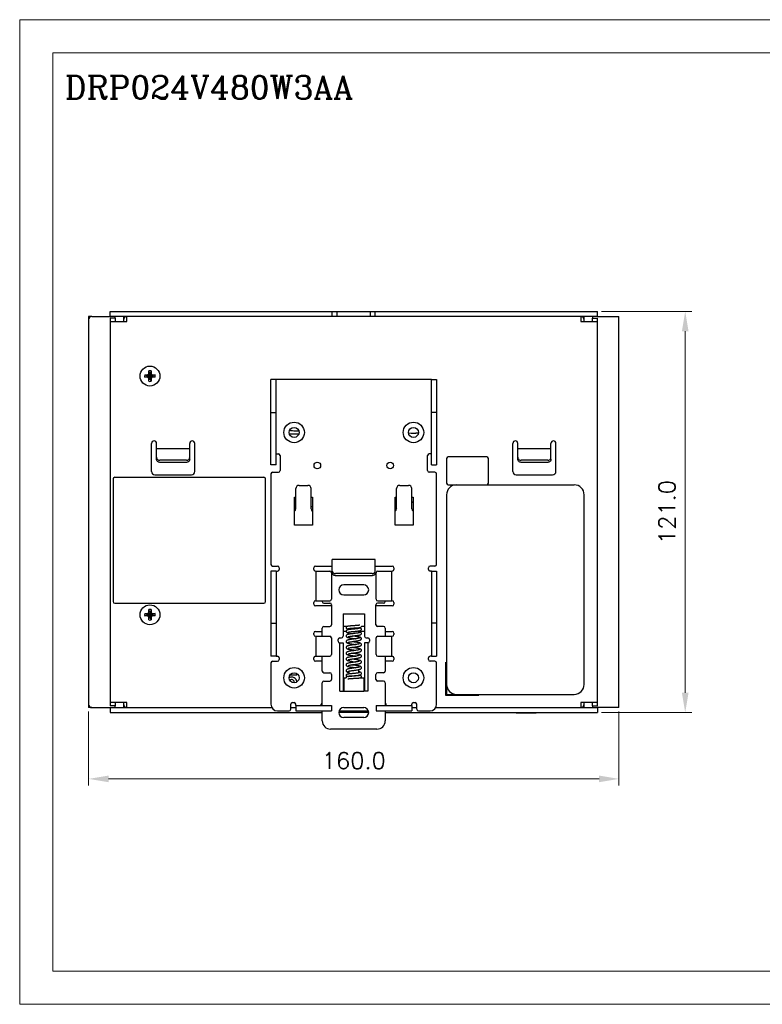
# Model space of a CAD drawing. Header units: millimetres. Extents: x 0 to 560, y 0 to 297.
# Tile 1 of 5: x 0 to 224, y 0 to 297. Entities that reach past the tile are written whole.
import ezdxf

# ---------------------------------------------------------------- set-up
doc = ezdxf.new("R2010")
doc.units = ezdxf.units.MM
doc.layers.get('0').update_dxf_attribs({"linetype": 'CONTINUOUS', "lineweight": 13})
doc.layers.get('Defpoints').update_dxf_attribs({"linetype": 'CONTINUOUS', "lineweight": 13})
doc.layers.add('Dimension', color=2, linetype='CONTINUOUS', lineweight=9)
doc.layers.add('Line', color=3, linetype='CONTINUOUS', lineweight=25)
doc.styles.add('ROMANC', font='romanc')
doc.styles.get("Standard").update_dxf_attribs({"font": 'romans.shx'})
doc.dimstyles.new('yutana', dxfattribs={"dimtxt": 3.5, "dimasz": 3, "dimexe": 1, "dimexo": 0.6, "dimgap": 1.5, "dimtad": 1, "dimdec": 1, "dimzin": 0, "dimdsep": 46, "dimtxsty": 'Standard', "dimcen": 0, "dimadec": 0, "dimazin": 0, "dimtp": 0.01, "dimtm": 0.01, "dimtfac": 1, "dimtdec": 1, "dimtmove": 0, "dimatfit": 3, "dimfxl": 1, "dimtolj": 1, "dimtzin": 0, "dimlwd": 0, "dimlwe": 0, "dimarcsym": 0})

# ---------------------------------------------------------------- blocks, each defined once
blk = doc.blocks.new('*D3')
at = {"layer": 'Defpoints', "color": 0, "ltscale": 5}
for p in [(20.8, 89.5), (180.8, 89.5), (180.8, 68)]:
    blk.add_point(p, dxfattribs=at)
at = {"layer": 'Dimension', "color": 0, "lineweight": 0, "ltscale": 5}
for p, q in [((20.8, 88.3), (20.8, 66)), ((180.8, 88.3), (180.8, 66)), ((26.8, 68), (174.8, 68))]:
    blk.add_line(p, q, dxfattribs=at)
at = {"layer": 'Dimension', "color": 0, "ltscale": 5}
for points in [[(26.8, 69), (26.8, 67), (20.8, 68)], [(174.8, 69), (174.8, 67), (180.8, 68)]]:
    blk.add_solid(points, dxfattribs=at)
at = {"layer": 'Dimension', "color": 0, "ltscale": 5, "insert": (100.8, 73.5), "char_height": 5, "attachment_point": 5}
blk.add_mtext('\\A1;160.0', dxfattribs=at)
blk = doc.blocks.new('*D2')
at = {"layer": 'Defpoints', "color": 0, "ltscale": 5}
for p in [(174.3, 209), (200.8, 209), (174.3, 88)]:
    blk.add_point(p, dxfattribs=at)
at = {"layer": 'Line', "color": 0, "lineweight": 0, "ltscale": 5}
for p, q in [((175.5, 209), (202.8, 209)), ((200.8, 94), (200.8, 203)), ((175.5, 88), (202.8, 88))]:
    blk.add_line(p, q, dxfattribs=at)
at = {"layer": 'Line', "color": 0, "ltscale": 5}
for points in [[(199.8, 203), (201.8, 203), (200.8, 209)], [(199.8, 94), (201.8, 94), (200.8, 88)]]:
    blk.add_solid(points, dxfattribs=at)
at = {"layer": 'Line', "color": 0, "ltscale": 5, "insert": (195.3, 148.5), "char_height": 5, "attachment_point": 5, "rotation": 90}
blk.add_mtext('\\A1;121.0', dxfattribs=at)

msp = doc.modelspace()

# ---------------------------------------------------------------- linework, layer by layer
at = {"ltscale": 5}
for points in [[(0, 0), (560, 0), (560, 297), (0, 297)], [(10, 10), (550, 10), (550, 287), (10, 287)]]:
    msp.add_lwpolyline(points, close=True, dxfattribs=at)
at = {"layer": 'Line', "color": 7, "linetype": 'Continuous'}
for p, q in [((27.3, 207.5), (27.3, 209)), ((27.3, 209), (174.3, 209)), ((94.3, 207.5), (94.3, 209)), ((95.8, 207.5), (95.8, 209)), ((105.8, 207.5), (105.8, 209)), ((107.3, 207.5), (107.3, 209)), ((174.3, 207.5), (174.3, 209)), ((20.8, 207.5), (20.8, 206.5)), ((21.8, 207.5), (20.8, 207.5)), ((20.8, 206.5), (20.8, 90.5)), ((21.8, 207.5), (27.3, 207.5)), ((94.3, 207.5), (27.3, 207.5)), ((27.3, 207), (27.3, 90)), ((28.8, 207), (27.3, 207)), ((27.3, 206), (32.3, 206)), ((28.8, 207), (28.8, 207.5)), ((28.8, 207), (28.8, 206)), ((31.3, 207.5), (31.3, 206)), ((32.3, 206), (32.3, 207.5)), ((107.3, 207.5), (94.3, 207.5)), ((174.3, 207.5), (107.3, 207.5)), ((169.3, 207.5), (169.3, 206)), ((169.3, 206), (174.3, 206)), ((170.3, 206), (170.3, 207.5)), ((172.8, 207.5), (172.8, 207)), ((172.8, 207), (174.3, 207)), ((172.8, 206), (172.8, 207)), ((174.3, 207.5), (180.8, 207.5)), ((174.3, 90), (174.3, 207)), ((180.8, 89.5), (180.8, 207.5)), ((75.8, 162.7), (75.8, 188.5)), ((77.4, 188.5), (75.8, 188.5)), ((77.4, 162.7), (77.4, 188.5)), ((124.2, 188.5), (77.4, 188.5)), ((124.2, 162.7), (124.2, 188.5)), ((124.2, 188.5), (125.8, 188.5)), ((125.8, 188.5), (125.8, 162.7)), ((75.8, 178.5), (77.4, 178.5)), ((125.8, 178.5), (124.2, 178.5)), ((81.37, 172.05), (84.23, 172.05)), ((39.8, 160.7), (39.8, 169.2)), ((41.3, 164.39), (41.3, 169.2)), ((41.3, 167.7), (51.3, 167.7)), ((51.3, 164.39), (51.3, 169.2)), ((52.8, 160.7), (52.8, 169.2)), ((148.8, 160.7), (148.8, 169.2)), ((150.3, 164.39), (150.3, 169.2)), ((150.3, 167.7), (160.3, 167.7)), ((160.3, 164.39), (160.3, 169.2)), ((161.8, 160.7), (161.8, 169.2)), ((50.3, 164.12), (42.3, 164.12)), ((50.3, 163.48), (42.3, 163.48)), ((77.4, 166), (78.05, 166)), ((78.55, 165.5), (78.55, 161)), ((123.05, 161), (123.05, 165.5)), ((124.2, 166), (123.55, 166)), ((128.8, 164.6), (128.8, 157.2)), ((140.9, 165.1), (129.3, 165.1)), ((141.4, 157.2), (141.4, 164.6)), ((159.3, 164.12), (151.3, 164.12)), ((159.3, 163.48), (151.3, 163.48)), ((77.4, 162.7), (75.8, 162.7)), ((76.3, 160.5), (78.05, 160.5)), ((125.3, 160.5), (123.55, 160.5)), ((124.2, 162.7), (125.8, 162.7)), ((28.17, 158.46), (28.17, 121.47)), ((28.67, 158.96), (73.68, 158.96)), ((40.8, 159.7), (51.8, 159.7)), ((74.18, 121.47), (74.18, 158.46)), ((75.8, 160), (75.8, 132.7)), ((125.8, 132.7), (125.8, 160)), ((149.8, 159.7), (160.8, 159.7)), ((83.3, 149.5), (83.3, 155.54)), ((84.3, 156.54), (86.9, 156.54)), ((87.9, 149.5), (87.9, 155.54)), ((113.7, 149.5), (113.7, 155.54)), ((114.7, 156.54), (117.3, 156.54)), ((118.3, 149.5), (118.3, 155.54)), ((129.3, 156.7), (167.3, 156.7)), ((82.9, 144.5), (82.9, 153)), ((82.9, 153), (83.3, 153)), ((82.9, 152.15), (83.3, 152.15)), ((87.9, 153), (88.3, 153)), ((88.3, 153), (88.3, 144.5)), ((113.3, 153), (113.7, 153)), ((113.3, 144.5), (113.3, 153)), ((118.3, 153), (118.7, 153)), ((118.7, 151.66), (118.3, 151.26)), ((118.7, 153), (118.7, 144.5)), ((128.8, 153.7), (128.8, 96.5)), ((170.3, 96.5), (170.3, 153.7)), ((88.3, 144.5), (82.9, 144.5)), ((118.7, 144.5), (113.3, 144.5)), ((107.3, 134.2), (94.3, 134.2)), ((94.3, 130.7), (94.3, 134.2)), ((107.3, 130.7), (107.3, 134.2)), ((75.8, 130.7), (75.8, 105)), ((77.4, 130.7), (75.8, 130.7)), ((76.3, 132.2), (77.8, 132.2)), ((77.4, 130.7), (77.4, 105)), ((77.4, 130.7), (77.8, 130.7)), ((78.3, 131.7), (78.3, 131.2)), ((88.7, 131.2), (88.7, 131.7)), ((89.2, 132.2), (94.3, 132.2)), ((89.2, 130.7), (93.55, 130.7)), ((89.36, 130.7), (89.36, 121.7)), ((94.3, 130.06), (94.3, 130.7)), ((107.3, 132.2), (112.4, 132.2)), ((107.3, 130), (107.3, 130.7)), ((108.05, 130.7), (112.4, 130.7)), ((112.24, 121.7), (112.24, 130.7)), ((112.9, 131.7), (112.9, 131.2)), ((123.3, 131.2), (123.3, 131.7)), ((125.3, 132.2), (123.8, 132.2)), ((124.2, 130.7), (123.8, 130.7)), ((124.2, 130.7), (125.8, 130.7)), ((124.2, 130.7), (124.2, 105)), ((125.8, 130.7), (125.8, 105)), ((94.05, 130.2), (94.05, 122.2)), ((94.05, 130), (94.3, 130)), ((94.3, 130.04), (94.3, 130)), ((106.3, 129.94), (95.3, 129.94)), ((106.3, 129.29), (95.3, 129.29)), ((107.55, 130), (107.3, 130)), ((107.55, 122.2), (107.55, 130.2)), ((103.8, 126.5), (97.8, 126.5)), ((97.8, 123.5), (103.8, 123.5)), ((28.67, 120.97), (73.68, 120.97)), ((88.7, 120.7), (88.7, 121.2)), ((89.2, 121.7), (93.55, 121.7)), ((94.1, 120.2), (89.2, 120.2)), ((91.3, 121.5), (91.3, 121.7)), ((91.8, 121), (93.6, 121)), ((94.1, 120.5), (94.1, 114.5)), ((107.5, 114.5), (107.5, 120.5)), ((112.4, 120.2), (107.5, 120.2)), ((109.8, 121), (108, 121)), ((108.05, 121.7), (112.4, 121.7)), ((110.3, 121.7), (110.3, 121.5)), ((112.9, 121.2), (112.9, 120.7)), ((97.55, 117.77), (104.05, 117.77)), ((97.55, 117.77), (97.55, 111)), ((104.05, 117.77), (104.05, 111)), ((75.8, 115), (77.4, 115)), ((91.3, 111), (91.3, 113.5)), ((91.8, 114), (93.6, 114)), ((98.84, 114), (97.55, 114)), ((99.28, 113.17), (99.3, 113.16)), ((99.3, 113.37), (99.3, 113.01)), ((102.3, 113.34), (102.3, 113.61)), ((104.05, 114), (103.1, 114)), ((109.8, 114), (108, 114)), ((110.3, 113.5), (110.3, 111)), ((125.8, 115), (124.2, 115)), ((88.7, 111.5), (88.7, 112)), ((89.2, 112.5), (91.3, 112.5)), ((89.2, 111), (93.55, 111)), ((89.36, 111), (89.36, 105)), ((94.05, 110.5), (94.05, 105.5)), ((96.05, 109.5), (96.05, 110)), ((96.55, 110.5), (97.05, 110.5)), ((98.5, 112.5), (97.55, 112.5)), ((99.3, 112.31), (99.3, 111.7)), ((99.44, 111.66), (99.31, 111.63)), ((101.29, 111.2), (101.8, 111.2)), ((101.68, 111.25), (101.86, 111.28)), ((102.3, 112.05), (102.3, 112.64)), ((104.05, 112.5), (102.3, 112.5)), ((103.09, 110.21), (103.1, 110.27)), ((104.55, 110.5), (105.05, 110.5)), ((105.55, 110), (105.55, 109.5)), ((107.55, 105.5), (107.55, 110.5)), ((108.05, 111), (112.4, 111)), ((110.3, 112.5), (112.4, 112.5)), ((112.24, 105), (112.24, 111)), ((112.9, 112), (112.9, 111.5)), ((96.55, 109), (97.55, 109)), ((96.55, 94.5), (96.55, 109)), ((97.55, 109), (97.55, 94.5)), ((98.5, 107.65), (98.5, 107.64)), ((105.05, 109), (104.05, 109)), ((104.05, 109), (104.05, 94.5)), ((105.05, 109), (105.05, 94.5)), ((77.4, 105), (75.8, 105)), ((77.4, 105), (77.8, 105)), ((78.3, 104.5), (78.3, 104)), ((88.7, 104), (88.7, 104.5)), ((89.2, 105), (93.55, 105)), ((91.3, 100.5), (91.3, 105)), ((108.05, 105), (112.4, 105)), ((110.3, 105), (110.3, 100.5)), ((112.9, 104.5), (112.9, 104)), ((123.3, 104), (123.3, 104.5)), ((124.2, 105), (123.8, 105)), ((124.2, 105), (125.8, 105)), ((75.8, 103), (75.8, 90.5)), ((76.3, 103.5), (77.8, 103.5)), ((91.3, 103.5), (89.2, 103.5)), ((99.78, 101.29), (99.6, 101.26)), ((99.96, 101.31), (99.78, 101.29)), ((99.87, 101.3), (99.8, 101.3)), ((112.4, 103.5), (110.3, 103.5)), ((125.3, 103.5), (123.8, 103.5)), ((125.8, 90.5), (125.8, 103)), ((128.5, 103.2), (128.5, 93.2)), ((81.57, 99.35), (83.64, 99.35)), ((83.64, 99.35), (83.64, 99.73)), ((91.8, 100), (93.6, 100)), ((94.1, 99.5), (94.1, 98)), ((97.8, 98.5), (98.5, 98.5)), ((97.8, 98.5), (97.8, 94.5)), ((99.06, 98.9), (98.99, 98.9)), ((99.14, 98.91), (99.06, 98.9)), ((99.3, 100.49), (99.3, 99.64)), ((102.3, 99.97), (102.3, 100.8)), ((102.3, 99.12), (102.3, 99.26)), ((102.83, 98.5), (103.8, 98.5)), ((103.8, 98.5), (103.8, 94.5)), ((107.5, 98), (107.5, 99.5)), ((109.8, 100), (108, 100)), ((91.3, 90.1), (91.3, 97)), ((91.8, 97.5), (93.6, 97.5)), ((109.8, 97.5), (108, 97.5)), ((110.3, 97), (110.3, 90.1)), ((128.8, 96.5), (128.8, 93.5)), ((96.55, 94.5), (97.8, 94.5)), ((97.8, 94.5), (103.8, 94.5)), ((105.05, 94.5), (103.8, 94.5)), ((128.5, 93.2), (138.5, 93.2)), ((128.8, 93.5), (131.8, 93.5)), ((131.8, 93.5), (167.3, 93.5)), ((138.5, 93.5), (138.5, 93.2)), ((20.8, 90.5), (20.8, 89.5)), ((21.8, 89.5), (20.8, 89.5)), ((21.8, 89.5), (27.3, 89.5)), ((32.3, 91), (27.3, 91)), ((28.8, 90), (27.3, 90)), ((27.3, 89.5), (27.3, 88)), ((27.3, 89.5), (76.07, 89.5)), ((28.8, 91), (28.8, 90)), ((28.8, 89.5), (28.8, 90)), ((31.3, 91), (31.3, 89.5)), ((32.3, 89.5), (32.3, 91)), ((81.8, 89), (81.8, 90.5)), ((81.8, 89.5), (83.3, 89.5)), ((82.3, 91), (82.8, 91)), ((83.3, 90.1), (83.3, 90.5)), ((83.3, 90.1), (94.05, 90.1)), ((83.3, 90.1), (83.3, 88.5)), ((91, 90.1), (91, 90.5)), ((94.05, 90.1), (94.05, 88.5)), ((97.8, 89.5), (103.8, 89.5)), ((107.55, 90.1), (118.3, 90.1)), ((107.55, 90.1), (107.55, 88.5)), ((110.6, 90.1), (110.6, 90.5)), ((118.3, 90.1), (118.3, 90.5)), ((118.3, 90.1), (118.3, 88.5)), ((118.3, 89.5), (119.8, 89.5)), ((118.8, 91), (119.3, 91)), ((119.8, 89), (119.8, 90.5)), ((125.53, 89.5), (174.3, 89.5)), ((174.3, 91), (169.3, 91)), ((169.3, 91), (169.3, 89.5)), ((170.3, 89.5), (170.3, 91)), ((172.8, 90), (172.8, 91)), ((172.8, 90), (174.3, 90)), ((172.8, 90), (172.8, 89.5)), ((180.8, 89.5), (174.3, 89.5)), ((174.3, 89.5), (174.3, 88)), ((27.3, 88), (91.3, 88)), ((77.8, 88.5), (81.3, 88.5)), ((83.3, 88.5), (94.05, 88.5)), ((91.3, 85.5), (91.3, 88.5)), ((105.29, 88), (96.31, 88)), ((96.39, 88.5), (105.21, 88.5)), ((103.8, 86.5), (97.8, 86.5)), ((107.55, 88.5), (118.3, 88.5)), ((110.3, 88.5), (110.3, 85.5)), ((110.3, 88), (174.3, 88)), ((120.3, 88.5), (123.8, 88.5)), ((149.8, 87.96), (155.8, 87.96)), ((107.8, 83), (93.8, 83))]:
    msp.add_line(p, q, dxfattribs=at)
at = {"layer": 'Line', "color": 7}
for p, q in [((38.84, 190.07), (38.93, 190.32)), ((39.11, 190.39), (38.86, 189.94)), ((38.93, 190.32), (38.93, 191.06)), ((38.93, 191.06), (39.11, 190.43)), ((38.93, 190.32), (39.11, 190.39)), ((39.48, 188.57), (39.11, 190.43)), ((39.11, 190.43), (39.11, 190.39)), ((39.48, 190.43), (39.11, 188.57)), ((39.48, 188.61), (39.11, 190.39)), ((39.48, 190.39), (39.11, 188.61)), ((39.67, 191.06), (39.48, 190.43)), ((39.48, 190.39), (39.48, 190.43)), ((39.67, 190.32), (39.48, 190.39)), ((39.74, 189.94), (39.48, 190.39)), ((39.67, 191.06), (39.67, 190.32)), ((39.67, 190.32), (39.76, 190.07)), ((37.74, 189.87), (38.48, 189.87)), ((37.74, 189.87), (38.37, 189.69)), ((37.74, 189.13), (38.37, 189.32)), ((38.48, 189.13), (37.74, 189.13)), ((40.23, 189.69), (38.37, 189.32)), ((38.41, 189.69), (38.37, 189.69)), ((40.23, 189.32), (38.37, 189.69)), ((38.37, 189.32), (38.41, 189.32)), ((38.86, 189.94), (38.41, 189.69)), ((38.48, 189.87), (38.41, 189.69)), ((40.19, 189.69), (38.41, 189.32)), ((40.19, 189.32), (38.41, 189.69)), ((38.41, 189.32), (38.86, 189.06)), ((38.48, 189.13), (38.41, 189.32)), ((38.48, 189.87), (38.84, 190.07)), ((38.84, 188.93), (38.48, 189.13)), ((38.84, 190.07), (38.86, 189.94)), ((38.84, 188.93), (38.86, 189.06)), ((38.93, 188.68), (38.84, 188.93)), ((39.74, 189.94), (38.86, 189.06)), ((39.74, 189.06), (38.86, 189.94)), ((38.86, 189.06), (39.11, 188.61)), ((38.93, 187.94), (38.93, 188.68)), ((38.93, 188.68), (39.11, 188.61)), ((38.93, 187.94), (39.11, 188.57)), ((39.11, 188.61), (39.11, 188.57)), ((39.48, 188.61), (39.74, 189.06)), ((39.67, 188.68), (39.48, 188.61)), ((39.48, 188.57), (39.48, 188.61)), ((39.67, 187.94), (39.48, 188.57)), ((39.76, 188.93), (39.67, 188.68)), ((39.67, 188.68), (39.67, 187.94)), ((39.76, 190.07), (39.74, 189.94)), ((40.19, 189.69), (39.74, 189.94)), ((39.74, 189.06), (40.19, 189.32)), ((39.76, 188.93), (39.74, 189.06)), ((39.76, 190.07), (40.12, 189.87)), ((40.12, 189.13), (39.76, 188.93)), ((40.12, 189.87), (40.86, 189.87)), ((40.12, 189.87), (40.19, 189.69)), ((40.12, 189.13), (40.19, 189.32)), ((40.86, 189.13), (40.12, 189.13)), ((40.23, 189.69), (40.19, 189.69)), ((40.19, 189.32), (40.23, 189.32)), ((40.86, 189.87), (40.23, 189.69)), ((40.86, 189.13), (40.23, 189.32)), ((38.93, 118.32), (38.93, 119.06)), ((38.93, 119.06), (39.11, 118.43)), ((39.67, 119.06), (39.48, 118.43)), ((39.67, 119.06), (39.67, 118.32)), ((37.74, 117.87), (38.48, 117.87)), ((37.74, 117.87), (38.37, 117.69)), ((37.74, 117.13), (38.37, 117.32)), ((38.48, 117.13), (37.74, 117.13)), ((40.23, 117.69), (38.37, 117.32)), ((38.41, 117.69), (38.37, 117.69)), ((40.23, 117.32), (38.37, 117.69)), ((38.37, 117.32), (38.41, 117.32)), ((38.86, 117.94), (38.41, 117.69)), ((38.48, 117.87), (38.41, 117.69)), ((40.19, 117.69), (38.41, 117.32)), ((40.19, 117.32), (38.41, 117.69)), ((38.41, 117.32), (38.86, 117.06)), ((38.48, 117.13), (38.41, 117.32)), ((38.48, 117.87), (38.84, 118.07)), ((38.84, 116.93), (38.48, 117.13)), ((38.84, 118.07), (38.93, 118.32)), ((38.84, 118.07), (38.86, 117.94)), ((38.84, 116.93), (38.86, 117.06)), ((38.93, 116.68), (38.84, 116.93)), ((39.11, 118.39), (38.86, 117.94)), ((39.74, 117.94), (38.86, 117.06)), ((39.74, 117.06), (38.86, 117.94)), ((38.86, 117.06), (39.11, 116.61)), ((38.93, 118.32), (39.11, 118.39)), ((38.93, 115.94), (38.93, 116.68)), ((38.93, 116.68), (39.11, 116.61)), ((38.93, 115.94), (39.11, 116.57)), ((39.48, 116.57), (39.11, 118.43)), ((39.11, 118.43), (39.11, 118.39)), ((39.48, 118.43), (39.11, 116.57)), ((39.48, 116.61), (39.11, 118.39)), ((39.48, 118.39), (39.11, 116.61)), ((39.11, 116.61), (39.11, 116.57)), ((39.48, 118.39), (39.48, 118.43)), ((39.67, 118.32), (39.48, 118.39)), ((39.74, 117.94), (39.48, 118.39)), ((39.48, 116.61), (39.74, 117.06)), ((39.67, 116.68), (39.48, 116.61)), ((39.48, 116.57), (39.48, 116.61)), ((39.67, 115.94), (39.48, 116.57)), ((39.67, 118.32), (39.76, 118.07)), ((39.76, 116.93), (39.67, 116.68)), ((39.67, 116.68), (39.67, 115.94)), ((39.76, 118.07), (39.74, 117.94)), ((40.19, 117.69), (39.74, 117.94)), ((39.74, 117.06), (40.19, 117.32)), ((39.76, 116.93), (39.74, 117.06)), ((39.76, 118.07), (40.12, 117.87)), ((40.12, 117.13), (39.76, 116.93)), ((40.12, 117.87), (40.86, 117.87)), ((40.12, 117.87), (40.19, 117.69)), ((40.12, 117.13), (40.19, 117.32)), ((40.86, 117.13), (40.12, 117.13)), ((40.23, 117.69), (40.19, 117.69)), ((40.19, 117.32), (40.23, 117.32)), ((40.86, 117.87), (40.23, 117.69)), ((40.86, 117.13), (40.23, 117.32))]:
    msp.add_line(p, q, dxfattribs=at)
at = {"layer": 'Line', "color": 7, "linetype": 'Continuous'}
for points in [[(98.9, 114.01), (98.84, 114), (98.78, 113.98), (98.72, 113.96), (98.66, 113.92), (98.59, 113.86), (98.54, 113.78), (98.51, 113.69), (98.5, 113.62)], [(98.5, 113.62), (98.51, 113.54), (98.54, 113.45), (98.59, 113.38), (98.65, 113.32), (98.72, 113.29), (98.78, 113.26), (98.83, 113.24), (98.89, 113.23), (98.95, 113.22), (99.02, 113.2), (99.1, 113.19), (99.2, 113.18), (99.28, 113.17)], [(99.37, 113.02), (99.24, 113.01), (99.13, 112.99), (99.03, 112.97), (98.94, 112.95), (98.86, 112.93), (98.8, 112.9), (98.73, 112.87), (98.66, 112.83), (98.6, 112.78), (98.54, 112.7), (98.51, 112.6), (98.5, 112.52)], [(99.24, 114.07), (99.13, 114.05), (99.04, 114.04), (98.96, 114.03), (98.9, 114.01)], [(99.01, 113.32), (99.01, 113.32), (99.02, 113.33), (99.05, 113.33), (99.08, 113.34), (99.13, 113.35), (99.19, 113.36), (99.26, 113.37)], [(102.6, 114.36), (102.61, 114.36), (102.6, 114.35), (102.59, 114.35), (102.56, 114.35), (102.52, 114.34), (102.48, 114.33), (102.42, 114.33), (102.36, 114.32), (102.29, 114.31), (102.2, 114.3), (102.11, 114.29), (102.01, 114.28), (101.9, 114.27), (101.78, 114.26), (101.64, 114.25), (101.5, 114.24), (101.35, 114.23), (101.19, 114.22), (101.01, 114.21), (100.83, 114.2), (100.64, 114.18), (100.45, 114.17), (100.25, 114.16), (100.04, 114.14), (99.85, 114.12), (99.66, 114.11), (99.5, 114.09), (99.36, 114.08), (99.24, 114.07)], [(99.26, 113.37), (99.34, 113.38), (99.43, 113.38), (99.52, 113.39), (99.63, 113.4), (99.75, 113.42), (99.87, 113.43), (100.01, 113.44), (100.15, 113.45), (100.3, 113.46), (100.46, 113.47), (100.62, 113.48), (100.79, 113.49), (100.96, 113.51), (101.13, 113.52), (101.29, 113.53), (101.46, 113.54), (101.61, 113.55), (101.75, 113.56), (101.89, 113.57), (102.01, 113.58), (102.12, 113.59), (102.23, 113.6)], [(100.65, 113.16), (100.46, 113.15), (100.25, 113.13), (100.05, 113.11), (99.86, 113.08), (99.69, 113.06), (99.52, 113.04), (99.37, 113.02)], [(102.57, 113.4), (102.57, 113.4), (102.56, 113.39), (102.54, 113.39), (102.51, 113.38), (102.46, 113.37), (102.4, 113.36), (102.34, 113.35), (102.26, 113.34), (102.17, 113.32), (102.07, 113.31), (101.96, 113.3), (101.85, 113.28), (101.72, 113.27), (101.59, 113.26), (101.45, 113.24), (101.31, 113.23), (101.15, 113.21), (100.98, 113.2), (100.81, 113.18), (100.65, 113.16)], [(102.23, 113.6), (102.33, 113.61), (102.41, 113.62), (102.49, 113.63), (102.56, 113.64), (102.63, 113.65), (102.68, 113.66), (102.74, 113.67), (102.78, 113.68), (102.83, 113.7), (102.89, 113.72), (102.95, 113.75), (103.01, 113.81), (103.06, 113.89), (103.09, 113.98), (103.1, 114)], [(102.23, 112.63), (102.34, 112.64), (102.45, 112.66), (102.54, 112.68), (102.62, 112.69), (102.69, 112.71), (102.76, 112.73), (102.82, 112.75), (102.88, 112.77), (102.94, 112.81), (103.01, 112.87), (103.06, 112.95), (103.09, 113.05), (103.1, 113.11)], [(103.1, 113.11), (103.09, 113.18), (103.06, 113.27), (103.01, 113.36), (102.94, 113.42), (102.87, 113.46), (102.81, 113.49), (102.74, 113.51), (102.67, 113.52), (102.59, 113.54), (102.49, 113.56), (102.39, 113.57), (102.3, 113.58)], [(98.5, 112.52), (98.51, 112.45), (98.54, 112.35), (98.6, 112.27), (98.67, 112.21), (98.74, 112.17), (98.8, 112.14), (98.88, 112.12), (98.96, 112.1), (99.05, 112.08), (99.16, 112.05), (99.29, 112.03), (99.3, 112.03)], [(99.31, 111.63), (99.19, 111.61), (99.08, 111.59), (98.99, 111.56), (98.9, 111.54), (98.82, 111.51), (98.75, 111.48), (98.68, 111.43), (98.61, 111.37), (98.55, 111.29), (98.51, 111.18), (98.5, 111.11)], [(98.5, 111.11), (98.51, 111.03), (98.55, 110.93), (98.61, 110.84), (98.67, 110.78), (98.74, 110.74), (98.82, 110.7), (98.89, 110.67), (98.98, 110.65), (99.07, 110.62), (99.18, 110.6), (99.3, 110.58), (99.43, 110.55), (99.58, 110.53), (99.73, 110.5), (99.9, 110.48), (100.08, 110.45), (100.28, 110.42), (100.48, 110.39), (100.69, 110.36), (100.92, 110.33), (101.14, 110.3), (101.36, 110.27), (101.37, 110.27)], [(102.48, 110.49), (102.44, 110.48), (102.39, 110.46), (102.32, 110.44), (102.23, 110.42), (102.14, 110.4), (102.04, 110.38), (101.92, 110.36), (101.79, 110.34), (101.65, 110.31), (101.5, 110.29), (101.34, 110.27), (101.17, 110.24), (100.98, 110.21), (100.79, 110.19), (100.59, 110.16), (100.38, 110.13), (100.18, 110.1), (99.97, 110.07), (99.77, 110.03), (99.59, 110), (99.41, 109.97), (99.25, 109.94), (99.11, 109.9), (98.99, 109.87), (98.88, 109.84), (98.79, 109.8), (98.7, 109.75), (98.63, 109.69), (98.56, 109.6), (98.51, 109.5), (98.5, 109.4)], [(99.04, 112.25), (99.04, 112.25), (99.06, 112.26), (99.09, 112.27), (99.13, 112.28), (99.19, 112.29), (99.27, 112.3), (99.36, 112.32), (99.46, 112.33), (99.58, 112.35), (99.71, 112.37), (99.85, 112.38), (100, 112.4), (100.16, 112.42), (100.33, 112.43), (100.5, 112.45), (100.65, 112.47)], [(99.07, 110.86), (99.07, 110.86), (99.08, 110.86), (99.1, 110.87), (99.15, 110.89), (99.21, 110.9), (99.28, 110.92), (99.37, 110.94), (99.48, 110.96), (99.6, 110.98), (99.74, 111), (99.88, 111.02), (100.05, 111.04), (100.22, 111.07), (100.41, 111.09), (100.6, 111.12), (100.82, 111.14), (101.04, 111.17), (101.26, 111.2), (101.48, 111.22), (101.68, 111.25)], [(99.09, 109.17), (99.09, 109.17), (99.1, 109.18), (99.14, 109.19), (99.2, 109.21), (99.28, 109.23), (99.37, 109.25), (99.49, 109.28), (99.62, 109.3), (99.76, 109.33), (99.92, 109.36), (100.09, 109.38), (100.27, 109.41), (100.46, 109.44), (100.66, 109.47), (100.86, 109.5), (101.07, 109.53), (101.28, 109.56), (101.49, 109.59), (101.7, 109.62), (101.9, 109.65), (102.1, 109.69), (102.28, 109.72), (102.45, 109.76), (102.6, 109.8), (102.73, 109.84), (102.85, 109.9), (102.95, 109.96)], [(102.34, 112.06), (102.24, 112.04), (102.13, 112.02), (102.01, 112), (101.87, 111.98), (101.72, 111.96), (101.55, 111.93), (101.36, 111.91), (101.15, 111.88), (100.93, 111.86), (100.71, 111.83), (100.5, 111.8), (100.3, 111.78), (100.1, 111.75), (99.92, 111.73), (99.74, 111.7), (99.59, 111.68), (99.44, 111.66)], [(103.1, 110.27), (103.09, 110.36), (103.05, 110.47), (102.99, 110.55), (102.91, 110.61), (102.84, 110.66), (102.75, 110.7), (102.66, 110.73), (102.55, 110.76), (102.43, 110.79), (102.29, 110.82), (102.13, 110.85), (101.95, 110.88), (101.75, 110.92), (101.54, 110.95), (101.32, 110.98), (101.1, 111.01), (100.87, 111.04), (100.65, 111.07), (100.45, 111.1)], [(100.65, 112.47), (100.85, 112.48), (101.07, 112.5), (101.27, 112.52), (101.46, 112.54), (101.63, 112.56), (101.8, 112.58), (101.95, 112.6), (102.1, 112.61), (102.23, 112.63)], [(101.86, 111.28), (102.03, 111.3), (102.18, 111.32), (102.31, 111.35), (102.43, 111.37), (102.54, 111.39), (102.63, 111.41), (102.72, 111.44), (102.79, 111.46), (102.86, 111.5), (102.93, 111.54), (103, 111.6), (103.06, 111.68), (103.09, 111.78), (103.1, 111.86)], [(103.1, 111.86), (103.09, 111.93), (103.05, 112.03), (102.99, 112.12), (102.92, 112.18), (102.85, 112.22), (102.78, 112.25), (102.7, 112.28), (102.61, 112.3), (102.52, 112.32), (102.4, 112.35), (102.3, 112.36)], [(102.54, 112.11), (102.54, 112.11), (102.51, 112.1), (102.47, 112.09), (102.41, 112.08), (102.34, 112.06)], [(102.51, 110.5), (102.51, 110.5), (102.48, 110.49)], [(102.95, 109.96), (103, 110.02), (103.06, 110.1), (103.09, 110.21)], [(98.5, 109.4), (98.51, 109.32), (98.55, 109.21), (98.62, 109.12), (98.69, 109.06), (98.77, 109.01), (98.86, 108.97), (98.95, 108.94), (99.06, 108.91), (99.19, 108.88), (99.33, 108.85), (99.5, 108.81), (99.68, 108.78), (99.88, 108.75), (100.1, 108.71), (100.32, 108.68), (100.55, 108.65), (100.78, 108.61), (101.01, 108.58), (101.24, 108.55), (101.4, 108.52)], [(102.51, 108.75), (102.51, 108.75), (102.5, 108.75), (102.46, 108.73), (102.39, 108.71), (102.31, 108.69), (102.2, 108.67), (102.08, 108.64), (101.94, 108.61), (101.78, 108.59), (101.61, 108.56), (101.41, 108.53), (101.2, 108.49), (100.96, 108.46), (100.72, 108.43), (100.48, 108.39), (100.24, 108.36), (100.02, 108.32), (99.82, 108.29), (99.63, 108.26), (99.46, 108.23), (99.31, 108.2), (99.17, 108.17), (99.05, 108.14), (98.95, 108.11), (98.86, 108.08), (98.78, 108.04), (98.7, 108), (98.63, 107.94), (98.56, 107.86), (98.52, 107.76), (98.5, 107.65)], [(98.5, 107.64), (98.52, 107.53), (98.57, 107.43), (98.63, 107.36), (98.7, 107.3), (98.78, 107.26), (98.86, 107.22), (98.95, 107.19), (99.05, 107.16), (99.17, 107.13), (99.31, 107.1), (99.46, 107.07), (99.63, 107.04), (99.82, 107.01), (100.02, 106.98), (100.24, 106.94), (100.47, 106.91), (100.7, 106.88), (100.91, 106.85), (101.12, 106.82), (101.32, 106.79), (101.4, 106.77)], [(102.51, 107), (102.51, 107), (102.5, 107), (102.46, 106.98), (102.4, 106.96), (102.32, 106.94), (102.23, 106.92), (102.12, 106.9), (101.99, 106.87), (101.86, 106.85), (101.7, 106.82), (101.53, 106.8), (101.35, 106.77), (101.14, 106.74), (100.93, 106.71), (100.7, 106.67), (100.48, 106.64), (100.25, 106.61), (100.04, 106.58), (99.83, 106.54), (99.65, 106.51), (99.47, 106.48), (99.32, 106.45), (99.19, 106.42), (99.07, 106.39), (98.96, 106.36), (98.87, 106.33), (98.79, 106.3), (98.71, 106.25), (98.63, 106.19), (98.56, 106.11), (98.52, 106.01), (98.5, 105.9)], [(99.09, 107.42), (99.09, 107.42), (99.11, 107.43), (99.15, 107.45), (99.21, 107.46), (99.29, 107.49), (99.4, 107.51), (99.52, 107.53), (99.65, 107.56), (99.8, 107.59), (99.97, 107.61), (100.15, 107.64), (100.34, 107.67), (100.54, 107.7), (100.75, 107.73), (100.97, 107.76), (101.18, 107.79), (101.4, 107.82), (101.61, 107.86), (101.82, 107.89), (102.01, 107.92), (102.2, 107.96), (102.36, 107.99), (102.51, 108.02), (102.63, 108.06), (102.73, 108.1), (102.83, 108.13), (102.91, 108.18), (102.98, 108.25), (103.05, 108.33), (103.09, 108.44), (103.1, 108.53)], [(103.1, 108.52), (103.08, 108.63), (103.04, 108.74), (102.97, 108.82), (102.9, 108.88), (102.82, 108.92), (102.74, 108.95), (102.65, 108.99), (102.55, 109.01), (102.43, 109.04), (102.31, 109.07), (102.16, 109.1), (102.01, 109.13), (101.83, 109.16), (101.64, 109.19), (101.44, 109.22), (101.23, 109.25), (101.01, 109.28), (100.78, 109.32), (100.55, 109.35), (100.33, 109.38), (100.2, 109.4)], [(103.1, 106.77), (103.08, 106.88), (103.04, 106.99), (102.97, 107.07), (102.9, 107.12), (102.83, 107.17), (102.75, 107.2), (102.66, 107.23), (102.56, 107.26), (102.46, 107.29), (102.34, 107.31), (102.2, 107.34), (102.06, 107.37), (101.89, 107.4), (101.71, 107.43), (101.51, 107.46), (101.29, 107.49), (101.07, 107.52), (100.84, 107.56), (100.62, 107.59), (100.41, 107.62), (100.21, 107.65), (100.2, 107.65)], [(98.5, 105.9), (98.51, 105.82), (98.55, 105.71), (98.62, 105.62), (98.69, 105.56), (98.78, 105.51), (98.87, 105.47), (98.98, 105.43), (99.1, 105.4), (99.24, 105.36), (99.41, 105.33), (99.59, 105.3), (99.78, 105.26), (99.99, 105.23), (100.2, 105.2), (100.4, 105.17), (100.6, 105.14), (100.79, 105.11), (100.97, 105.09), (101.15, 105.06), (101.32, 105.04), (101.4, 105.02)], [(102.51, 105.25), (102.51, 105.25), (102.5, 105.25), (102.46, 105.23), (102.4, 105.21), (102.32, 105.19), (102.22, 105.17), (102.1, 105.14), (101.96, 105.12), (101.8, 105.09), (101.63, 105.06), (101.43, 105.03), (101.2, 105), (100.97, 104.96), (100.73, 104.93), (100.5, 104.89), (100.28, 104.86), (100.08, 104.83), (99.88, 104.8), (99.71, 104.77), (99.54, 104.74), (99.39, 104.72), (99.25, 104.69), (99.13, 104.66), (99.02, 104.63), (98.93, 104.6), (98.84, 104.57), (98.76, 104.53), (98.69, 104.49), (98.61, 104.43), (98.55, 104.34), (98.51, 104.23), (98.5, 104.15)], [(98.5, 104.15), (98.51, 104.07), (98.55, 103.96), (98.61, 103.87), (98.69, 103.81), (98.76, 103.77), (98.85, 103.73), (98.94, 103.69), (99.06, 103.66), (99.19, 103.63), (99.34, 103.59), (99.52, 103.56), (99.71, 103.53), (99.91, 103.49), (100.12, 103.46), (100.33, 103.43), (100.54, 103.4), (100.96, 103.34)], [(99.09, 105.67), (99.09, 105.67), (99.1, 105.68), (99.14, 105.69), (99.2, 105.71), (99.28, 105.73), (99.37, 105.75), (99.49, 105.78), (99.62, 105.81), (99.78, 105.83), (99.95, 105.86), (100.14, 105.89), (100.35, 105.92), (100.57, 105.95), (100.81, 105.99), (101.05, 106.02), (101.28, 106.06), (101.5, 106.09), (101.7, 106.12), (101.88, 106.15), (102.05, 106.18), (102.21, 106.21), (102.34, 106.24), (102.46, 106.26), (102.57, 106.29), (102.67, 106.32), (102.75, 106.35), (102.84, 106.39), (102.91, 106.44), (102.99, 106.5), (103.05, 106.58), (103.09, 106.69), (103.1, 106.78)], [(99.09, 103.92), (99.09, 103.92), (99.1, 103.93), (99.13, 103.94), (99.19, 103.96), (99.26, 103.98), (99.34, 104), (99.44, 104.02), (99.56, 104.04), (99.69, 104.07), (99.83, 104.09), (99.99, 104.12), (100.16, 104.14), (100.33, 104.17), (100.52, 104.2), (100.71, 104.22), (100.91, 104.25), (101.11, 104.28), (101.32, 104.31), (101.52, 104.34), (101.72, 104.37), (101.92, 104.41), (102.11, 104.44), (102.27, 104.47), (102.42, 104.5), (102.55, 104.54), (102.66, 104.57), (102.76, 104.6), (102.84, 104.64), (102.92, 104.69), (102.99, 104.75), (103.05, 104.83), (103.09, 104.94), (103.1, 105.03)], [(102.96, 105.33), (102.87, 105.39), (102.75, 105.45), (102.62, 105.49), (102.45, 105.54), (102.26, 105.58), (102.04, 105.62), (101.8, 105.66), (101.55, 105.7), (101.29, 105.74), (101.03, 105.78), (100.78, 105.82), (100.54, 105.85), (100.31, 105.88), (100.2, 105.9)], [(103.1, 103.27), (103.09, 103.36), (103.05, 103.46), (102.99, 103.55), (102.92, 103.61), (102.85, 103.66), (102.77, 103.69), (102.68, 103.72), (102.58, 103.75), (102.47, 103.78), (102.34, 103.81), (102.2, 103.84), (102.04, 103.87), (101.86, 103.9), (101.67, 103.94), (101.46, 103.97), (101.23, 104), (101, 104.03), (100.76, 104.07), (100.53, 104.1), (100.32, 104.13), (100.2, 104.15)], [(103.1, 105.02), (103.09, 105.09), (103.06, 105.19), (103.01, 105.28), (102.96, 105.33)], [(98.8, 102.8), (98.74, 102.77), (98.67, 102.73), (98.6, 102.66), (98.54, 102.58), (98.51, 102.48), (98.5, 102.4)], [(98.5, 102.4), (98.51, 102.32), (98.55, 102.21), (98.61, 102.12), (98.69, 102.06), (98.77, 102.01), (98.85, 101.98), (98.95, 101.94), (99.07, 101.91), (99.21, 101.87), (99.37, 101.84), (99.55, 101.8), (99.74, 101.77), (99.93, 101.74), (100.12, 101.71), (100.31, 101.68), (100.5, 101.66), (100.69, 101.63), (100.87, 101.6), (101.05, 101.58), (101.22, 101.55), (101.39, 101.53), (101.4, 101.52)], [(99.6, 101.26), (99.43, 101.22), (99.27, 101.19), (99.12, 101.16), (98.99, 101.12), (98.88, 101.09), (98.79, 101.05), (98.7, 101), (98.62, 100.93), (98.55, 100.84), (98.51, 100.73), (98.5, 100.65)], [(102.51, 103.5), (102.51, 103.5), (102.5, 103.5), (102.47, 103.49), (102.42, 103.47), (102.35, 103.45), (102.27, 103.43), (102.17, 103.41), (102.06, 103.39), (101.94, 103.36), (101.8, 103.34), (101.65, 103.31), (101.49, 103.29), (101.32, 103.26), (101.13, 103.24), (100.94, 103.21), (100.73, 103.18), (100.51, 103.15), (100.29, 103.11), (100.07, 103.08), (99.84, 103.05), (99.63, 103.01), (99.42, 102.97), (99.23, 102.93), (99.07, 102.89), (98.92, 102.85), (98.8, 102.8)], [(99.09, 102.17), (99.11, 102.18), (99.17, 102.2), (99.26, 102.23), (99.39, 102.26), (99.55, 102.29), (99.74, 102.33), (99.95, 102.36), (100.19, 102.4), (100.44, 102.44), (100.7, 102.47), (100.96, 102.51), (101.22, 102.55), (101.46, 102.58), (101.69, 102.62), (101.9, 102.65), (102.1, 102.69), (102.27, 102.72), (102.42, 102.75), (102.55, 102.79), (102.66, 102.82), (102.76, 102.85), (102.84, 102.89), (102.92, 102.94), (102.99, 103), (103.05, 103.09), (103.09, 103.19), (103.1, 103.28)], [(102.51, 101.75), (102.51, 101.75), (102.5, 101.75), (102.47, 101.74), (102.42, 101.72), (102.36, 101.7), (102.28, 101.68), (102.19, 101.66), (102.09, 101.64), (101.97, 101.62), (101.84, 101.6), (101.7, 101.57), (101.55, 101.55), (101.39, 101.52), (101.23, 101.5), (101.06, 101.47), (100.88, 101.45), (100.7, 101.42), (100.51, 101.4), (100.33, 101.37), (100.14, 101.34), (99.96, 101.31)], [(103.1, 101.52), (103.09, 101.61), (103.05, 101.72), (102.99, 101.8), (102.91, 101.86), (102.84, 101.91), (102.76, 101.95), (102.67, 101.98), (102.56, 102.01), (102.45, 102.04), (102.31, 102.07), (102.16, 102.1), (101.99, 102.13), (101.81, 102.16), (101.6, 102.2), (101.37, 102.23), (101.13, 102.26), (100.88, 102.3), (100.63, 102.34), (100.38, 102.37), (100.2, 102.4)], [(100.96, 103.34), (101.16, 103.31), (101.35, 103.28), (101.4, 103.28)], [(102.11, 100.94), (102.27, 100.97), (102.42, 101), (102.55, 101.04), (102.66, 101.07), (102.75, 101.1), (102.83, 101.14), (102.91, 101.18), (102.98, 101.25), (103.05, 101.33), (103.09, 101.44), (103.1, 101.53)], [(98.5, 100.65), (98.51, 100.56), (98.55, 100.46), (98.62, 100.37), (98.69, 100.31), (98.77, 100.26), (98.85, 100.23), (98.95, 100.19), (99.05, 100.16), (99.17, 100.13), (99.3, 100.1)], [(99.35, 99.64), (99.24, 99.63), (99.14, 99.62), (99.06, 99.61), (98.99, 99.6), (98.92, 99.59), (98.87, 99.58), (98.82, 99.57), (98.77, 99.55), (98.71, 99.53), (98.65, 99.49), (98.59, 99.44), (98.54, 99.36), (98.51, 99.27), (98.5, 99.2)], [(98.5, 99.2), (98.51, 99.13), (98.54, 99.04), (98.59, 98.96), (98.65, 98.91), (98.71, 98.87), (98.77, 98.85), (98.77, 98.85)], [(98.77, 98.85), (98.72, 98.83), (98.66, 98.8), (98.59, 98.74), (98.54, 98.66), (98.51, 98.57), (98.5, 98.5)], [(98.99, 98.9), (98.93, 98.89), (98.87, 98.88), (98.82, 98.87), (98.77, 98.85)], [(98.99, 98.19), (98.98, 98.19), (98.99, 98.19), (99, 98.19), (99.03, 98.19), (99.06, 98.2), (99.1, 98.21), (99.15, 98.21), (99.21, 98.22), (99.27, 98.22), (99.34, 98.23), (99.42, 98.24), (99.5, 98.24), (99.59, 98.25), (99.69, 98.26), (99.79, 98.26), (99.9, 98.27), (100.01, 98.28), (100.13, 98.29), (100.26, 98.29), (100.39, 98.3), (100.52, 98.31), (100.66, 98.32), (100.81, 98.33), (100.96, 98.33), (101.12, 98.34), (101.28, 98.35), (101.44, 98.36), (101.6, 98.37), (101.74, 98.38), (101.88, 98.39), (102.01, 98.4), (102.13, 98.41), (102.24, 98.42)], [(99.07, 98.9), (99.07, 98.91), (99.11, 98.91), (99.16, 98.92), (99.22, 98.93), (99.29, 98.94)], [(99.09, 100.42), (99.09, 100.42), (99.1, 100.43), (99.15, 100.44), (99.21, 100.46), (99.3, 100.49)], [(99.33, 98.93), (99.23, 98.92), (99.14, 98.91)], [(99.29, 98.94), (99.36, 98.94), (99.45, 98.95), (99.53, 98.96), (99.63, 98.97), (99.73, 98.98), (99.84, 98.99), (99.96, 99), (100.08, 99.02), (100.21, 99.03), (100.34, 99.04), (100.48, 99.05), (100.62, 99.07), (100.77, 99.08), (100.93, 99.1), (101.1, 99.11), (101.27, 99.13), (101.44, 99.15), (101.61, 99.16), (101.78, 99.18), (101.94, 99.21), (102.1, 99.23), (102.26, 99.25)], [(99.3, 100.49), (99.41, 100.51), (99.53, 100.54), (99.67, 100.56), (99.83, 100.59), (100.01, 100.62), (100.2, 100.65), (100.4, 100.68), (100.62, 100.71), (100.84, 100.74), (101.06, 100.77), (101.29, 100.81), (101.51, 100.84), (101.72, 100.87), (101.92, 100.91), (102.11, 100.94)], [(102.34, 99.13), (102.27, 99.12), (102.19, 99.11), (102.11, 99.11), (102.01, 99.1), (101.91, 99.09), (101.81, 99.09), (101.69, 99.08), (101.57, 99.07), (101.44, 99.06), (101.3, 99.05), (101.15, 99.05), (101, 99.04), (100.84, 99.03), (100.68, 99.02), (100.51, 99.01), (100.34, 99), (100.18, 98.99), (100.01, 98.98), (99.86, 98.97), (99.71, 98.96), (99.58, 98.95), (99.45, 98.94), (99.33, 98.93)], [(102.36, 99.98), (102.27, 99.96), (102.17, 99.94), (102.05, 99.92), (101.91, 99.9), (101.76, 99.88), (101.59, 99.86), (101.42, 99.84), (101.23, 99.82), (101.02, 99.8), (100.81, 99.78), (100.6, 99.76), (100.4, 99.75), (100.22, 99.73), (100.05, 99.71), (99.89, 99.7), (99.74, 99.68), (99.6, 99.67), (99.47, 99.66), (99.35, 99.64)], [(102.24, 98.42), (102.33, 98.42), (102.42, 98.43)], [(102.26, 99.25), (102.4, 99.28), (102.53, 99.3), (102.65, 99.33), (102.74, 99.36), (102.83, 99.4), (102.91, 99.45), (102.99, 99.51), (103.05, 99.6), (103.09, 99.71), (103.1, 99.78)], [(102.64, 100.24), (102.48, 100.28), (102.3, 100.32)], [(102.61, 99.16), (102.61, 99.16), (102.61, 99.16), (102.6, 99.16), (102.58, 99.16), (102.55, 99.15), (102.51, 99.15), (102.46, 99.14), (102.4, 99.13), (102.34, 99.13)], [(102.53, 100.02), (102.53, 100.03), (102.52, 100.02), (102.49, 100.01), (102.43, 100), (102.36, 99.98)], [(103.1, 98.85), (103.09, 98.92), (103.06, 99.01), (103.01, 99.09), (102.95, 99.14), (102.88, 99.18), (102.83, 99.2), (102.78, 99.21), (102.74, 99.23), (102.68, 99.23), (102.63, 99.24), (102.57, 99.25), (102.5, 99.26), (102.42, 99.27), (102.37, 99.27)], [(102.42, 98.43), (102.5, 98.44), (102.57, 98.45), (102.63, 98.46), (102.69, 98.47), (102.74, 98.48), (102.78, 98.49), (102.83, 98.5)], [(103.1, 99.78), (103.09, 99.86), (103.05, 99.96), (102.99, 100.05), (102.93, 100.1), (102.86, 100.15), (102.79, 100.18), (102.71, 100.21), (102.64, 100.24)], [(102.83, 98.5), (102.89, 98.52), (102.95, 98.56), (103.01, 98.61), (103.06, 98.69), (103.09, 98.78), (103.1, 98.85)]]:
    msp.add_lwpolyline(points, dxfattribs=at)
for centre, radius in [((39.3, 189.5), 3), ((82.8, 172.5), 3.1), ((118.8, 172.5), 3.1), ((82.8, 172.5), 1.5), ((118.8, 172.5), 1.5), ((89.8, 162.5), 1), ((111.8, 162.5), 1), ((111.8, 162.5), 1), ((39.3, 117.5), 3), ((82.8, 98.5), 3.1), ((118.8, 98.5), 3.1), ((82.8, 98.5), 1.5), ((118.8, 98.5), 1.5)]:
    msp.add_circle(centre, radius, dxfattribs=at)
for centre, radius, start, end in [((21.8, 206.5), 1, 90, 180), ((32.4, 206.4), 1.1, 95.2676, 180), ((169.2, 206.4), 1.1, 0, 84.7324), ((83.51, 186.23), 13.25, 261.101, 265.6705), ((83.55, 186.25), 13.26, 261.0382, 272.8134), ((83.55, 186.25), 13.27, 261.0263, 272.8301), ((83.55, 186.25), 13.25, 261.0536, 272.7917), ((118.55, 185.56), 13.25, 264.6588, 277.5892), ((118.55, 185.56), 13.26, 264.671, 277.5751), ((118.55, 185.56), 13.27, 264.6805, 277.5643), ((40.55, 169.2), 0.75, 0, 180), ((52.05, 169.2), 0.75, 0, 180), ((149.55, 169.2), 0.75, 0, 180), ((161.05, 169.2), 0.75, 0, 180), ((78.05, 165.5), 0.5, 0, 90), ((123.55, 165.5), 0.5, 90, 180), ((129.3, 164.6), 0.5, 90, 180), ((140.9, 164.6), 0.5, 0, 90), ((40.8, 160.7), 1, 180, 270), ((51.8, 160.7), 1, 270, 0), ((76.3, 160), 0.5, 90, 180), ((78.05, 161), 0.5, 270, 0), ((123.55, 161), 0.5, 180, 270), ((125.3, 160), 0.5, 0, 90), ((149.8, 160.7), 1, 180, 270), ((160.8, 160.7), 1, 270, 0), ((28.67, 158.46), 0.5, 90, 180), ((73.68, 158.46), 0.5, 0, 90), ((84.3, 155.54), 1, 90, 180), ((86.9, 155.54), 1, 0, 90), ((114.7, 155.54), 1, 90, 180), ((117.3, 155.54), 1, 0, 90), ((129.3, 157.2), 0.5, 180, 270), ((131.8, 153.7), 3, 90, 180), ((140.9, 157.2), 0.5, 270, 0), ((167.3, 153.7), 3, 0, 90), ((82.45, 149.5), 0.85, 302.6623, 0), ((86, 150.2), 2, 341.8371, 18.1629), ((88.75, 149.5), 0.85, 180, 237.3377), ((115.1, 148.3), 2, 134.4381, 154.1844), ((112.85, 149.5), 0.85, 302.6623, 0), ((119.15, 149.5), 0.85, 180, 237.3377), ((76.3, 132.7), 0.5, 180, 270), ((77.8, 131.7), 0.5, 0, 90), ((77.8, 131.2), 0.5, 270, 0), ((89.2, 131.7), 0.5, 90, 180), ((89.2, 131.2), 0.5, 180, 270), ((93.55, 130.2), 0.5, 0, 90), ((108.05, 130.2), 0.5, 90, 180), ((112.4, 131.7), 0.5, 0, 90), ((112.4, 131.2), 0.5, 270, 0), ((123.8, 131.7), 0.5, 90, 180), ((123.8, 131.2), 0.5, 180, 270), ((125.3, 132.7), 0.5, 270, 0), ((97.8, 125), 1.5, 90, 270), ((103.8, 125), 1.5, 270, 90), ((93.55, 122.2), 0.5, 270, 0), ((108.05, 122.2), 0.5, 180, 270), ((28.67, 121.47), 0.5, 180, 270), ((28.67, 121.47), 0.5, 180, 270), ((73.68, 121.47), 0.5, 270, 0), ((89.2, 121.2), 0.5, 90, 180), ((89.2, 120.7), 0.5, 180, 270), ((91.8, 121.5), 0.5, 180, 270), ((93.6, 120.5), 0.5, 0, 90), ((108, 120.5), 0.5, 90, 180), ((109.8, 121.5), 0.5, 270, 0), ((112.4, 121.2), 0.5, 0, 90), ((112.4, 120.7), 0.5, 270, 0), ((91.8, 113.5), 0.5, 90, 180), ((93.6, 114.5), 0.5, 270, 0), ((108, 114.5), 0.5, 180, 270), ((109.8, 113.5), 0.5, 0, 90), ((89.2, 112), 0.5, 90, 180), ((89.2, 111.5), 0.5, 180, 270), ((93.55, 110.5), 0.5, 0, 90), ((96.55, 110), 0.5, 90, 180), ((97.05, 111), 0.5, 270, 0), ((99.8, 111.7), 0.5, 180, 187.9651), ((101.8, 111.7), 0.5, 270, 308.6203), ((104.55, 111), 0.5, 180, 270), ((105.05, 110), 0.5, 0, 90), ((108.05, 110.5), 0.5, 90, 180), ((112.4, 112), 0.5, 0, 90), ((112.4, 111.5), 0.5, 270, 0), ((96.55, 109.5), 0.5, 180, 270), ((105.05, 109.5), 0.5, 270, 0), ((77.8, 104.5), 0.5, 0, 90), ((77.8, 104), 0.5, 270, 0), ((89.2, 104.5), 0.5, 90, 180), ((89.2, 104), 0.5, 180, 270), ((93.55, 105.5), 0.5, 270, 0), ((108.05, 105.5), 0.5, 180, 270), ((112.4, 104.5), 0.5, 0, 90), ((112.4, 104), 0.5, 270, 0), ((123.8, 104.5), 0.5, 90, 180), ((123.8, 104), 0.5, 180, 270), ((76.3, 103), 0.5, 90, 180), ((99.8, 100.8), 0.5, 90, 114.0422), ((125.3, 103), 0.5, 0, 90), ((82.1, 97.2), 1.5, 1.6604, 122.1738), ((91.8, 100.5), 0.5, 180, 270), ((93.6, 99.5), 0.5, 0, 90), ((101.8, 100.8), 0.5, 0, 20.1078), ((108, 99.5), 0.5, 90, 180), ((109.8, 100.5), 0.5, 270, 0), ((82.1, 97.2), 0.75, 344.827, 137.911), ((91.8, 97), 0.5, 90, 180), ((93.6, 98), 0.5, 270, 0), ((108, 98), 0.5, 180, 270), ((109.8, 97), 0.5, 0, 90), ((131.8, 96.5), 3, 180, 270), ((167.3, 96.5), 3, 270, 0), ((21.8, 90.5), 1, 180, 270), ((32.4, 90.6), 1.1, 180, 264.7324), ((77.8, 90.5), 2, 180, 270), ((82.3, 90.5), 0.5, 90, 180), ((82.8, 90.5), 0.5, 0, 90), ((91.5, 90.5), 0.5, 113.6749, 180), ((97.8, 88), 1.5, 90, 270), ((103.8, 88), 1.5, 270, 90), ((110.1, 90.5), 0.5, 0, 66.3251), ((118.8, 90.5), 0.5, 90, 180), ((119.3, 90.5), 0.5, 0, 90), ((123.8, 90.5), 2, 270, 0), ((169.2, 90.6), 1.1, 275.2676, 0), ((81.3, 89), 0.5, 270, 0), ((120.3, 89), 0.5, 180, 270), ((93.8, 85.5), 2.5, 180, 270), ((107.8, 85.5), 2.5, 270, 0)]:
    msp.add_arc(centre, radius, start, end, dxfattribs=at)
at = {"layer": 'Line', "color": 7}
for centre, radius, start, end in [((39.3, 189.5), 1.6, 76.6293, 103.3707), ((39.3, 189.5), 0.95, 78.7706, 101.2294), ((39.3, 189.5), 1.6, 166.6293, 193.3707), ((39.3, 189.5), 0.95, 168.7706, 191.2294), ((39.3, 189.5), 1.6, 256.6293, 283.3707), ((39.3, 189.5), 0.95, 258.7706, 281.2294), ((39.3, 189.5), 0.95, 348.7706, 11.2294), ((39.3, 189.5), 1.6, 346.6293, 13.3707), ((39.3, 117.5), 1.6, 76.6293, 103.3707), ((39.3, 117.5), 1.6, 166.6293, 193.3707), ((39.3, 117.5), 0.95, 168.7706, 191.2294), ((39.3, 117.5), 1.6, 256.6293, 283.3707), ((39.3, 117.5), 0.95, 78.7706, 101.2294), ((39.3, 117.5), 0.95, 258.7706, 281.2294), ((39.3, 117.5), 0.95, 348.7706, 11.2294), ((39.3, 117.5), 1.6, 346.6293, 13.3707)]:
    msp.add_arc(centre, radius, start, end, dxfattribs=at)
at = {"layer": 'Line', "color": 7, "linetype": 'Continuous'}
for points, knots in [([(41.3, 165.02), (41.3, 164.9), (41.35, 164.66), (41.58, 164.36), (41.91, 164.16), (42.17, 164.12), (42.3, 164.12)], [0, 0, 0, 0, 0.355084, 0.720382, 1.099655, 1.488507, 1.488507, 1.488507, 1.488507]), ([(42.3, 163.48), (42.17, 163.48), (41.91, 163.53), (41.58, 163.72), (41.35, 164.03), (41.3, 164.27), (41.3, 164.39)], [0, 0, 0, 0, 0.388852, 0.768125, 1.133423, 1.488507, 1.488507, 1.488507, 1.488507]), ([(50.3, 164.12), (50.43, 164.12), (50.69, 164.16), (51.02, 164.36), (51.25, 164.66), (51.3, 164.9), (51.3, 165.02)], [0, 0, 0, 0, 0.388852, 0.768125, 1.133423, 1.488507, 1.488507, 1.488507, 1.488507]), ([(51.3, 164.39), (51.3, 164.27), (51.25, 164.03), (51.02, 163.72), (50.69, 163.53), (50.43, 163.48), (50.3, 163.48)], [0, 0, 0, 0, 0.355084, 0.720382, 1.099655, 1.488507, 1.488507, 1.488507, 1.488507]), ([(150.3, 165.02), (150.3, 164.9), (150.35, 164.66), (150.58, 164.36), (150.91, 164.16), (151.17, 164.12), (151.3, 164.12)], [0, 0, 0, 0, 0.355084, 0.720382, 1.099655, 1.488507, 1.488507, 1.488507, 1.488507]), ([(151.3, 163.48), (151.17, 163.48), (150.91, 163.53), (150.58, 163.72), (150.35, 164.03), (150.3, 164.27), (150.3, 164.39)], [0, 0, 0, 0, 0.388852, 0.768125, 1.133423, 1.488507, 1.488507, 1.488507, 1.488507]), ([(159.3, 164.12), (159.43, 164.12), (159.69, 164.16), (160.02, 164.36), (160.25, 164.66), (160.3, 164.9), (160.3, 165.02)], [0, 0, 0, 0, 0.388852, 0.768125, 1.133423, 1.488507, 1.488507, 1.488507, 1.488507]), ([(160.3, 164.39), (160.3, 164.27), (160.25, 164.03), (160.02, 163.72), (159.69, 163.53), (159.43, 163.48), (159.3, 163.48)], [0, 0, 0, 0, 0.355084, 0.720382, 1.099655, 1.488507, 1.488507, 1.488507, 1.488507]), ([(94.3, 130.7), (94.3, 130.64), (94.32, 130.5), (94.43, 130.31), (94.59, 130.15), (94.8, 130.03), (95.04, 129.95), (95.21, 129.94), (95.3, 129.94)], [0, 0, 0, 0, 0.201174, 0.411208, 0.635766, 0.876002, 1.129033, 1.389165, 1.389165, 1.389165, 1.389165]), ([(106.3, 129.94), (106.39, 129.94), (106.56, 129.95), (106.8, 130.03), (107.01, 130.15), (107.17, 130.31), (107.28, 130.5), (107.3, 130.64), (107.3, 130.7)], [0, 0, 0, 0, 0.260132, 0.513163, 0.7534, 0.977957, 1.187992, 1.389165, 1.389165, 1.389165, 1.389165]), ([(95.3, 129.29), (95.21, 129.29), (95.04, 129.31), (94.8, 129.39), (94.59, 129.51), (94.43, 129.67), (94.32, 129.85), (94.3, 129.99), (94.3, 130.06)], [0, 0, 0, 0, 0.260132, 0.513163, 0.7534, 0.977957, 1.187992, 1.389165, 1.389165, 1.389165, 1.389165]), ([(107.3, 130.06), (107.3, 129.99), (107.28, 129.85), (107.17, 129.67), (107.01, 129.51), (106.8, 129.39), (106.56, 129.31), (106.39, 129.29), (106.3, 129.29)], [0, 0, 0, 0, 0.201174, 0.411208, 0.635766, 0.876002, 1.129033, 1.389165, 1.389165, 1.389165, 1.389165])]:
    msp.add_open_spline(points, degree=3, knots=knots, dxfattribs=at)

# ---------------------------------------------------------------- texts
at = {"layer": 'Line', "color": 7, "style": 'ROMANC'}
msp.add_text('DRP024V480W3AA', height=7, dxfattribs=at).set_placement((13.6, 273.08))

# ---------------------------------------------------------------- dimensions: what is measured, and where the dimension line sits
at = {"layer": 'Dimension', "color": 7}
dim = msp.add_linear_dim(base=(180.8, 68), p1=(20.8, 89.5), p2=(180.8, 89.5), dimstyle='yutana', override={"dimscale": 2, "dimtxt": 2.5, "dimasz": 3}, dxfattribs=at)
dim.commit()
dim.dimension.update_dxf_attribs({"geometry": '*D3', "text_midpoint": (100.8, 73.5)})
at = {"layer": 'Line', "color": 7}
dim = msp.add_linear_dim(base=(200.8, 209), p1=(174.3, 88), p2=(174.3, 209), angle=90, dimstyle='yutana', override={"dimscale": 2, "dimtxt": 2.5, "dimasz": 3}, dxfattribs=at)
dim.commit()
dim.dimension.update_dxf_attribs({"geometry": '*D2', "text_midpoint": (195.3, 148.5)})

doc.saveas('drawing.dxf')
